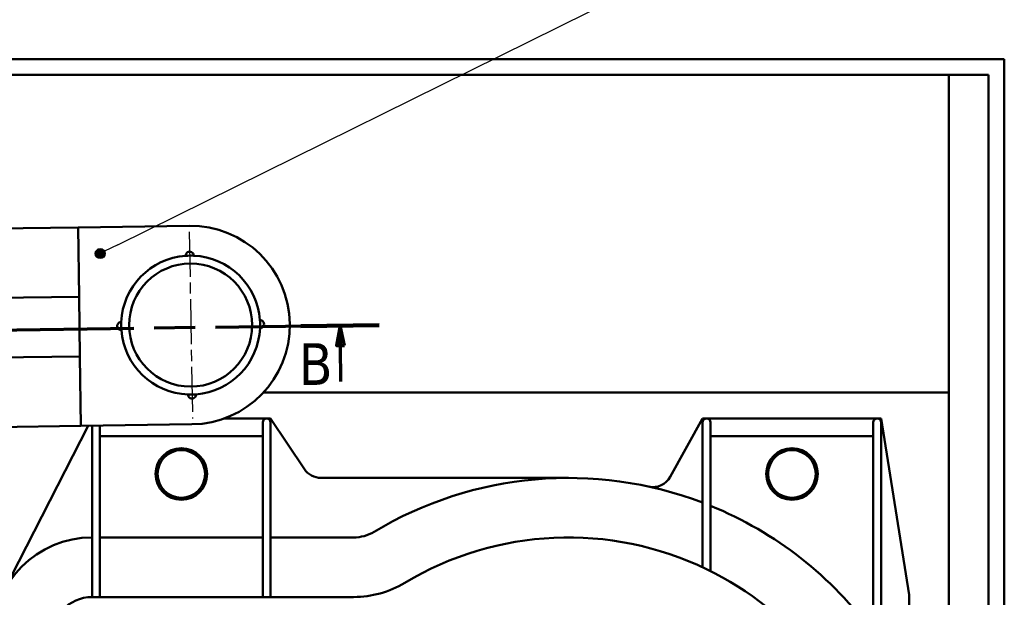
# Model space of a CAD drawing. Header units: millimetres. Extents: x 0 to 594, y 0 to 840.
# Tile 3 of 9: x 204 to 453, y 281 to 426. Entities that reach past the tile are written whole.
import ezdxf

# ---------------------------------------------------------------- set-up
doc = ezdxf.new("R2010")
doc.units = ezdxf.units.MM
doc.header["$LTSCALE"] = 2
doc.linetypes.add('CHAIN', pattern=[0.3543, 0.2362, -0.0295, 0.0591, -0.0295])
for name, color, linetype, lineweight in [('Ligne de coupe (ISO)', 7, 'CHAIN', 70), ('Symbole (ISO)', 7, 'Continuous', 25), ("Trait d'axe (ISO)", 7, 'Continuous', 25), ('Visible (ISO)', 7, 'Continuous', 50)]:
    doc.layers.add(name, color=color, linetype=linetype, lineweight=lineweight)
doc.styles.add('Texte de libellé (ISO)', font='TAHOMA.TTF')
doc.styles.add('Texte de note (ISO)', font='TAHOMA.TTF')

# ---------------------------------------------------------------- blocks, each defined once
blk = doc.blocks.new('SectionConversion2D4')
at = {"layer": 'Ligne de coupe (ISO)', "linetype": 'CHAIN', "ltscale": 43.66647}
blk.add_line((147.54, 174.66), (13.91, 172.82), dxfattribs=at)
at = {"layer": 'Ligne de coupe (ISO)', "linetype": 'Continuous', "lineweight": 140}
for p, q in [((147.54, 174.66), (137.67, 174.52)), ((23.78, 172.96), (13.91, 172.82))]:
    blk.add_line(p, q, dxfattribs=at)
at = {"layer": 'Ligne de coupe (ISO)', "linetype": 'Continuous'}
for p, q in [((142.6, 174.59), (142.14, 172.09)), ((142.64, 172.09), (142.6, 174.59)), ((143.14, 172.1), (142.6, 174.59)), ((18.85, 172.89), (18.38, 170.38)), ((18.88, 170.39), (18.85, 172.89)), ((19.38, 170.39), (18.85, 172.89)), ((142.14, 172.09), (143.14, 172.1)), ((142.7, 167.57), (142.64, 172.09)), ((18.38, 170.38), (19.38, 170.39)), ((18.94, 165.86), (18.88, 170.39))]:
    blk.add_line(p, q, dxfattribs=at)
at = {"layer": 'Ligne de coupe (ISO)', "linetype": 'Continuous', "flags": 128}
for points in [[(143.14, 172.1), (142.6, 174.59), (142.14, 172.09), (143.14, 172.1)], [(19.38, 170.39), (18.85, 172.89), (18.38, 170.38), (19.38, 170.39)]]:
    blk.add_lwpolyline(points, dxfattribs=at)
at = {"layer": 'Ligne de coupe (ISO)'}
for points in [[(143.14, 172.1), (142.6, 174.59), (142.14, 172.09), (143.14, 172.1)], [(19.38, 170.39), (18.85, 172.89), (18.38, 170.38), (19.38, 170.39)]]:
    blk.add_solid(points, dxfattribs=at)
at = {"layer": 'Ligne de coupe (ISO)', "char_height": 5.25, "attachment_point": 7, "style": 'Texte de libellé (ISO)'}
for insert in [(137.4, 167.13), (13.85, 165.2)]:
    blk.add_mtext('B', dxfattribs=dict(at, insert=insert))
blk = doc.blocks.new('Repère5')
at = {"layer": 'Symbole (ISO)'}
h = blk.add_hatch(color=256, dxfattribs=at)
edge = h.paths.add_edge_path(flags=0)
edge.add_arc((112.38, 183.67), 0.625, 0, 360)
for q in [(194.41, 224.24), (112.94, 183.95)]:
    blk.add_line((114.62, 184.78), q, dxfattribs=at)
for centre, radius in [((199.1, 226.56), 5.25), ((112.38, 183.67), 0.625)]:
    blk.add_circle(centre, radius, dxfattribs=at)
at = {"layer": 'Symbole (ISO)', "insert": (199.1, 226.56), "char_height": 3.5, "attachment_point": 5, "style": 'Texte de note (ISO)'}
blk.add_mtext('4', dxfattribs=at)

msp = doc.modelspace()

# ---------------------------------------------------------------- linework, layer by layer
at = {"layer": "Trait d'axe (ISO)", "linetype": 'CHAIN', "ltscale": 23.990969}
msp.add_line((247.19, 372.82), (248.02, 325.83), dxfattribs=at)
at = {"layer": 'Visible (ISO)'}
for p, q in [((47.54, 416.32), (452.54, 416.32)), ((452.54, 416.32), (452.54, 131.32)), ((51.54, 412.32), (448.54, 412.32)), ((438.54, 131.32), (438.54, 412.32)), ((448.54, 412.32), (448.54, 131.32)), ((219.2, 373.93), (114.21, 372.5)), ((247.2, 374.32), (219.2, 373.93)), ((219.2, 373.93), (219.44, 356.44)), ((219.44, 356.44), (90.45, 354.67)), ((219.44, 356.44), (219.64, 341.44)), ((219.64, 341.44), (90.66, 339.67)), ((219.64, 341.44), (219.88, 323.94)), ((438.54, 332.32), (265.87, 332.32)), ((266.7, 325.82), (256.07, 325.82)), ((267.7, 325.82), (266.7, 325.82)), ((276.21, 313.05), (267.7, 325.82)), ((376.54, 325.82), (368.38, 311.1)), ((377.54, 325.82), (376.54, 325.82)), ((420.54, 325.82), (377.54, 325.82)), ((421.54, 325.82), (420.54, 325.82)), ((428.54, 281.39), (421.54, 325.82)), ((114.89, 322.5), (219.88, 323.94)), ((221.75, 323.96), (200.43, 282.18)), ((219.88, 323.94), (247.88, 324.32)), ((222.7, 323.98), (222.7, 292.51)), ((224.7, 292.51), (224.7, 324.01)), ((265.7, 324.7), (265.7, 324.82)), ((265.7, 324.7), (265.7, 292.51)), ((267.7, 324.82), (267.7, 324.7)), ((267.7, 292.51), (267.7, 324.7)), ((376.54, 324.7), (376.54, 324.82)), ((376.54, 324.7), (376.54, 292.51)), ((378.54, 324.82), (378.54, 324.7)), ((378.54, 292.51), (378.54, 324.7)), ((419.54, 324.7), (419.54, 324.82)), ((419.54, 324.7), (419.54, 292.51)), ((421.54, 324.82), (421.54, 324.7)), ((421.54, 292.51), (421.54, 324.7)), ((224.7, 321.32), (265.7, 321.32)), ((378.54, 321.3), (419.54, 321.3)), ((342.7, 310.82), (280.37, 310.82)), ((224.7, 295.82), (265.7, 295.82)), ((267.7, 295.82), (288.61, 295.82)), ((222.7, 291.64), (222.7, 292.51)), ((222.7, 291.64), (222.7, 280.82)), ((224.7, 292.51), (224.7, 291.64)), ((224.7, 280.82), (224.7, 291.64)), ((265.7, 291.64), (265.7, 292.51)), ((265.7, 291.64), (265.7, 280.82)), ((267.7, 292.51), (267.7, 291.64)), ((267.7, 280.82), (267.7, 291.64)), ((376.54, 291.64), (376.54, 292.51)), ((376.54, 291.64), (376.54, 288.31)), ((378.54, 292.51), (378.54, 291.64)), ((378.54, 287.34), (378.54, 291.64)), ((419.54, 291.64), (419.54, 292.51)), ((419.54, 291.64), (419.54, 238.07)), ((421.54, 292.51), (421.54, 291.64)), ((421.54, 229.38), (421.54, 291.64)), ((223.7, 280.82), (266.7, 280.82)), ((266.7, 280.82), (288.61, 280.82)), ((428.54, 256.51), (428.54, 281.39))]:
    msp.add_line(p, q, dxfattribs=at)
for centre, radius in [((247.54, 349.32), 15.5), ((245.2, 311.82), 6.5), ((245.2, 311.82), 6), ((399.04, 311.82), 6.5), ((399.04, 311.82), 6)]:
    msp.add_circle(centre, radius, dxfattribs=at)
for centre, radius, start, end in [((247.54, 349.32), 25, 270.7845, 90.7845), ((247.3, 366.82), 1, 359.1472, 182.4217), ((247.54, 349.32), 17.5, 94.059, 177.51), ((247.54, 349.32), 17.5, 87.51, 94.059), ((247.54, 349.32), 17.5, 4.059, 87.51), ((230.04, 349.08), 1, 89.1472, 272.4217), ((247.54, 349.32), 17.5, 177.51, 184.059), ((247.54, 349.32), 17.5, 357.51, 4.059), ((265.04, 349.56), 1, 269.1472, 92.4217), ((247.54, 349.32), 17.5, 184.059, 267.9507), ((247.54, 349.32), 17.5, 274.4997, 357.51), ((247.54, 349.32), 17.5, 267.9507, 274.4997), ((247.91, 331.82), 1, 179.588, 2.8625), ((266.7, 324.82), 1, 0, 180), ((377.54, 324.82), 1, 0, 180), ((420.54, 324.82), 1, 0, 180), ((280.37, 315.82), 5, 213.6901, 270), ((342.7, 215.82), 95, 69.1306, 121.0027), ((364.01, 313.52), 5, 257.6961, 331.0002), ((342.7, 215.82), 95, 36.0143, 67.834), ((222.7, 270.82), 25, 90, 180), ((288.61, 305.82), 10, 270, 301.0027), ((342.7, 215.82), 80, 64.1808, 121.0027), ((342.7, 215.82), 80, 13.3362, 64.1808), ((288.61, 305.82), 25, 270, 301.0027), ((222.7, 270.82), 10, 84.2608, 180)]:
    msp.add_arc(centre, radius, start, end, dxfattribs=at)

# ---------------------------------------------------------------- block references
at = {"layer": 'Ligne de coupe (ISO)', "xscale": 2, "yscale": 2, "zscale": 2}
msp.add_blockref('SectionConversion2D4', (0, 0), dxfattribs=at)
at = {"layer": 'Symbole (ISO)', "xscale": 2, "yscale": 2, "zscale": 2}
msp.add_blockref('Repère5', (0, 0), dxfattribs=at)

doc.saveas('drawing.dxf')
